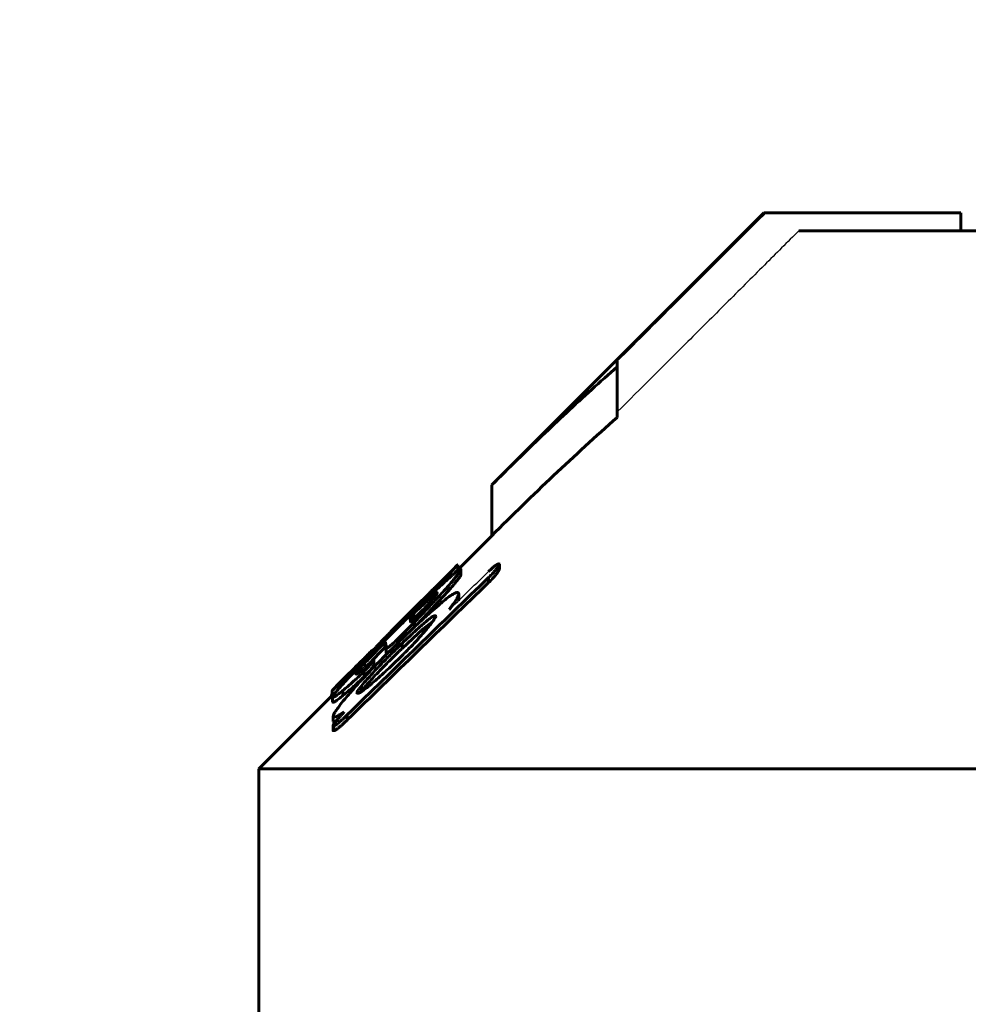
# Model space of a CAD drawing. Header units: millimetres. Extents: x 0 to 841, y 0 to 594.
# Tile 22 of 26: x 621 to 634, y 381 to 394. Entities that reach past the tile are written whole.
import ezdxf

# ---------------------------------------------------------------- set-up
doc = ezdxf.new("R2010")
doc.units = ezdxf.units.MM
for name, pattern in [('K5LT-1', [0]), ('K5LT_BASIC', [0]), ('K5LT_THIN', [0])]:
    doc.linetypes.add(name, pattern=pattern)
doc.layers.add('Системный слой', color=7, linetype='Continuous')
doc.layers.add('Системный слой (1)', color=251, linetype='Continuous', true_color=0x6c6c6c)
doc.styles.add('KDIMTEXTSTYLE', font='txt', dxfattribs={"width": 0.96, "oblique": 15, "height": 5})
doc.styles.add('KTEXTSTYLE', font='txt', dxfattribs={"width": 0.96, "height": 5})
doc.dimstyles.new('KDIMSTYLE (0.50)', dxfattribs={"dimtxt": 5, "dimasz": 1, "dimexe": 2, "dimexo": 0, "dimgap": 1, "dimtad": 1, "dimlfac": 2, "dimtxsty": 'KDIMTEXTSTYLE', "dimsah": 1, "dimcen": 0, "dimdle": 1, "dimadec": 0, "dimazin": 0, "dimtfac": 0.667, "dimtmove": 0, "dimatfit": 3, "dimfxl": 1, "dimtvp": 1, "dimtolj": 1, "dimtzin": 0, "dimarcsym": 0})

# ---------------------------------------------------------------- blocks, each defined once
blk = doc.blocks.new('U62')
at = {"layer": 'Системный слой (1)', "color": 150, "linetype": 'K5LT_BASIC', "lineweight": 60, "true_color": 0x0080ff}
for p, q in [((626.997, 386.673), (626.991, 386.668)), ((627, 386.676), (626.997, 386.673)), ((627, 386.675), (627.001, 386.676)), ((627.001, 386.676), (627, 386.676)), ((627, 386.675), (627, 386.675)), ((627.001, 386.676), (627.001, 386.676))]:
    blk.add_line(p, q, dxfattribs=at)
blk = doc.blocks.new('U63')
at = {"layer": 'Системный слой (1)', "color": 150, "linetype": 'K5LT_BASIC', "lineweight": 60, "true_color": 0x0080ff}
for p, q in [((625.24, 384.865), (625.241, 384.868)), ((625.241, 384.868), (625.243, 384.873)), ((625.243, 384.873), (625.247, 384.879))]:
    blk.add_line(p, q, dxfattribs=at)
blk = doc.blocks.new('U64')
at = {"layer": 'Системный слой (1)', "color": 150, "linetype": 'K5LT_BASIC', "lineweight": 60, "true_color": 0x0080ff}
for p, q in [((627.001, 386.635), (627.017, 386.646)), ((627.017, 386.646), (627.026, 386.65)), ((627.026, 386.65), (627.029, 386.647))]:
    blk.add_line(p, q, dxfattribs=at)
blk = doc.blocks.new('U66')
at = {"layer": 'Системный слой (1)', "color": 150, "linetype": 'K5LT_BASIC', "lineweight": 60, "true_color": 0x0080ff}
for p, q in [((625.247, 384.851), (625.253, 384.856)), ((625.253, 384.856), (625.268, 384.87)), ((625.268, 384.87), (625.29, 384.889))]:
    blk.add_line(p, q, dxfattribs=at)
blk = doc.blocks.new('U67')
at = {"layer": 'Системный слой (1)', "color": 150, "linetype": 'K5LT_BASIC', "lineweight": 60, "true_color": 0x0080ff}
for p, q in [((627.001, 386.607), (627.475, 387.081)), ((624.225, 383.831), (625.247, 384.853))]:
    blk.add_line(p, q, dxfattribs=at)
blk = doc.blocks.new('U76')
at = {"layer": 'Системный слой (1)', "color": 150, "linetype": 'K5LT_BASIC', "lineweight": 60, "true_color": 0x0080ff}
for p, q in [((626.069, 385.746), (626.953, 386.63)), ((625.306, 384.983), (625.684, 385.361))]:
    blk.add_line(p, q, dxfattribs=at)
blk = doc.blocks.new('U82')
at = {"layer": 'Системный слой (1)', "color": 150, "linetype": 'K5LT_BASIC', "lineweight": 60, "true_color": 0x0080ff}
for p, q in [((625.838, 385.374), (625.91, 385.448)), ((625.91, 385.448), (625.984, 385.523)), ((625.768, 385.302), (625.838, 385.374))]:
    blk.add_line(p, q, dxfattribs=at)
blk = doc.blocks.new('U86')
at = {"layer": 'Системный слой (1)', "color": 150, "linetype": 'K5LT_BASIC', "lineweight": 60, "true_color": 0x0080ff}
for p, q in [((626.427, 385.963), (626.388, 385.925)), ((626.466, 386), (626.427, 385.963)), ((626.505, 386.037), (626.466, 386))]:
    blk.add_line(p, q, dxfattribs=at)
blk = doc.blocks.new('U87')
at = {"layer": 'Системный слой (1)', "color": 150, "linetype": 'K5LT_BASIC', "lineweight": 60, "true_color": 0x0080ff}
for p, q in [((626.002, 385.451), (626.005, 385.445)), ((626.005, 385.445), (626.015, 385.446)), ((626.015, 385.446), (626.036, 385.458))]:
    blk.add_line(p, q, dxfattribs=at)
blk = doc.blocks.new('U88')
at = {"layer": 'Системный слой (1)', "color": 150, "linetype": 'K5LT_BASIC', "lineweight": 60, "true_color": 0x0080ff}
for p, q in [((625.262, 384.49), (625.269, 384.485)), ((625.269, 384.485), (625.279, 384.483)), ((625.279, 384.483), (625.294, 384.486))]:
    blk.add_line(p, q, dxfattribs=at)
blk = doc.blocks.new('U89')
at = {"layer": 'Системный слой (1)', "color": 150, "linetype": 'K5LT_BASIC', "lineweight": 60, "true_color": 0x0080ff}
for p, q in [((626.729, 386.157), (626.865, 386.307)), ((626.583, 386), (626.729, 386.157)), ((626.429, 385.839), (626.583, 386))]:
    blk.add_line(p, q, dxfattribs=at)
blk = doc.blocks.new('U92')
at = {"layer": 'Системный слой (1)', "color": 150, "linetype": 'K5LT_BASIC', "lineweight": 60, "true_color": 0x0080ff}
for p, q in [((626.519, 385.781), (626.645, 385.879)), ((626.373, 385.65), (626.519, 385.781)), ((626.224, 385.51), (626.373, 385.65))]:
    blk.add_line(p, q, dxfattribs=at)
blk = doc.blocks.new('U93')
at = {"layer": 'Системный слой (1)', "color": 150, "linetype": 'K5LT_BASIC', "lineweight": 60, "true_color": 0x0080ff}
for p, q in [((627.009, 386.174), (627.011, 386.179)), ((627.011, 386.179), (627.013, 386.185)), ((627.013, 386.185), (627.015, 386.19))]:
    blk.add_line(p, q, dxfattribs=at)
blk = doc.blocks.new('D10')
at = {"layer": 'Системный слой (1)'}
for points in [[(592.225, 402.517), (592.725, 403.175), (587.725, 402.517), (592.725, 401.859)], [(692.725, 402.517), (687.725, 403.175), (688.225, 402.517), (687.725, 401.859)]]:
    blk.add_hatch(color=7, dxfattribs=at).paths.add_polyline_path(points)
at = {"layer": 'Системный слой (1)', "color": 7, "linetype": 'K5LT_THIN', "lineweight": 18}
for p, q in [((587.725, 310.581), (587.725, 404.517)), ((692.725, 348.659), (692.725, 404.517)), ((587.725, 402.517), (592.725, 403.175)), ((592.725, 403.175), (592.225, 402.517)), ((688.225, 402.517), (687.725, 403.175)), ((687.725, 403.175), (692.725, 402.517)), ((592.725, 401.859), (587.725, 402.517)), ((692.725, 402.517), (587.725, 402.517)), ((592.225, 402.517), (592.725, 401.859)), ((692.725, 402.517), (687.725, 401.859)), ((687.725, 401.859), (688.225, 402.517))]:
    blk.add_line(p, q, dxfattribs=at)
blk.add_wipeout([(635.081, 403.517), (635.081, 410.899), (644.957, 410.899), (644.957, 403.517)]).dxf.layer = 'Системный слой (1)'
at = {"layer": 'Системный слой (1)', "color": 7, "insert": (635.081, 410.105), "char_height": 5, "attachment_point": 1, "style": 'KTEXTSTYLE'}
blk.add_mtext('\\fArial|b0|c204|p34;\\H5.0;\\W1.000;\\Q15;\\fGOST Type AU|b0|i0|c204|p34;\\Q15;\\W0.960;210', dxfattribs=at)
blk = doc.blocks.new('KDIMARROW_01')
at = {"layer": 'Системный слой'}
blk.add_hatch(color=0, dxfattribs=at).paths.add_polyline_path([(-5, -0.658), (0, 0), (-5, 0.658), (-4.5, 0)])
at = {"layer": 'Системный слой', "color": 0, "linetype": 'K5LT_THIN', "lineweight": 18}
for p, q in [((-4.5, 0), (-5, 0.658)), ((-5, 0.658), (0, 0)), ((0, 0), (-5, -0.658)), ((-5, -0.658), (-4.5, 0))]:
    blk.add_line(p, q, dxfattribs=at)
at = {"layer": 'Системный слой (1)', "color": 0, "linetype": 'K5LT_THIN', "lineweight": 18}
blk.add_line((644.225, 310.581), (643.725, 310.581), dxfattribs=at)

msp = doc.modelspace()

# ---------------------------------------------------------------- linework, layer by layer
at = {"layer": 'Системный слой (1)', "color": 150, "linetype": 'K5LT_BASIC', "lineweight": 60, "true_color": 0x0080ff}
for p, q in [((627.4746, 387.7877), (631.2675, 391.5806)), ((631.2675, 391.5806), (631.2971, 391.5806)), ((634.0121, 391.5806), (631.2971, 391.5806)), ((634.0121, 391.3306), (634.0121, 391.5806)), ((631.7553, 391.3306), (643.3496, 391.3306)), ((629.2246, 389.5122), (629.2246, 389.436)), ((629.2246, 388.7289), (629.2246, 389.436)), ((627.4746, 387.0806), (627.4746, 387.7877)), ((627, 386.6041), (627, 386.6748)), ((627.0008, 386.6054), (627.0008, 386.6761)), ((627.029, 386.6349), (627.029, 386.6471)), ((627.5815, 386.6134), (627.5815, 386.6841)), ((626.9653, 386.566), (627, 386.6041)), ((627.0443, 386.6094), (627.0443, 386.6031)), ((627.0443, 386.5324), (627.0443, 386.6031)), ((626.8653, 386.3071), (626.8653, 386.3778)), ((627.4297, 386.4275), (627.4297, 386.4982)), ((626.6316, 386.2893), (626.5771, 386.2348)), ((626.5771, 386.2073), (626.5771, 386.2348)), ((626.6316, 386.2599), (626.6316, 386.2893)), ((626.7118, 386.2868), (626.7118, 386.2789)), ((627.0153, 386.1897), (627.0153, 386.2604)), ((626.4782, 386.1413), (626.4782, 386.1424)), ((626.4782, 386.1113), (626.4782, 386.1413)), ((626.5498, 386.2264), (626.5327, 386.2094)), ((626.5498, 386.2187), (626.5498, 386.2264)), ((626.3076, 385.9437), (626.3076, 385.982)), ((626.3434, 385.9524), (626.3878, 385.9959)), ((626.3878, 385.9251), (626.3878, 385.9959)), ((626.8806, 386.0514), (626.8994, 386.0676)), ((626.398, 385.8782), (626.1814, 385.66)), ((626.3434, 385.8817), (626.342, 385.88)), ((626.3434, 385.8817), (626.3434, 385.9524)), ((626.3878, 385.9251), (626.3434, 385.8817)), ((626.3605, 385.8859), (626.3434, 385.8701)), ((626.398, 385.8103), (626.398, 385.8782)), ((626.0382, 385.6746), (626.0382, 385.6969)), ((625.9922, 385.6024), (625.9836, 385.5939)), ((625.9836, 385.5232), (625.9836, 385.5939)), ((625.9922, 385.5317), (625.9922, 385.6024)), ((626.1081, 385.5299), (626.1354, 385.5568)), ((626.1814, 385.6021), (626.1814, 385.66)), ((626.2241, 385.51), (626.2241, 385.5807)), ((625.7585, 385.4271), (625.8046, 385.4731)), ((625.8131, 385.4816), (625.8131, 385.4891)), ((625.9922, 385.5317), (625.9836, 385.5232)), ((626.0024, 385.4508), (626.0024, 385.5215)), ((626.0723, 385.4331), (626.1252, 385.4851)), ((626.1252, 385.4144), (626.0723, 385.3624)), ((626.2241, 385.4128), (626.0808, 385.2733)), ((625.6596, 385.3292), (625.6596, 385.3363)), ((625.8301, 385.3494), (625.8301, 385.3436)), ((625.8301, 385.2729), (625.8301, 385.3436)), ((625.6954, 385.1918), (625.6784, 385.175)), ((625.6954, 385.1211), (625.6954, 385.1918)), ((625.3356, 384.9434), (625.3356, 385.0021)), ((625.6954, 385.1211), (625.6784, 385.1042)), ((625.2401, 384.846), (625.2401, 384.865)), ((625.2469, 384.8513), (625.2469, 384.922)), ((625.3987, 384.8532), (625.3987, 384.9239)), ((625.6579, 384.9167), (625.6451, 384.9003)), ((625.6579, 384.9167), (625.6579, 384.9874)), ((625.2555, 384.7658), (625.2555, 384.8365)), ((625.4601, 384.5154), (625.4601, 384.5861)), ((625.2623, 384.4902), (625.2623, 384.5609)), ((625.2623, 384.3648), (625.2623, 384.4355)), ((625.2708, 384.3708), (625.2708, 384.4415)), ((624.2246, 383.8306), (664.2246, 383.8306)), ((624.2246, 376.8306), (624.2246, 383.8306))]:
    msp.add_line(p, q, dxfattribs=at)
at = {"layer": 'Системный слой (1)', "color": 7, "linetype": 'K5LT-1'}
for points, knots in [([(631.2971, 391.5806), (631.1896, 391.4733), (630.4987, 390.784), (629.8079, 390.0945), (629.2246, 389.5122)], [0, 0, 0, 0, 0.3040004, 1.9540229, 1.9540229, 1.9540229, 1.9540229]), ([(631.7553, 391.3306), (631.5954, 391.1711), (631.2564, 390.8328), (630.7412, 390.3188), (630.0575, 389.6365), (629.553, 389.1329), (629.2246, 388.8051)], [0, 0, 0, 0, 1.2764085, 2.7073425, 4.1135239, 6.7363801, 6.7363801, 6.7363801, 6.7363801])]:
    msp.add_open_spline(points, degree=3, knots=knots, dxfattribs=at)
at = {"layer": 'Системный слой (1)', "color": 150, "linetype": 'K5LT_BASIC', "lineweight": 60, "true_color": 0x0080ff}
for points, knots in [([(629.2246, 389.436), (628.9861, 389.2267), (628.5194, 388.8035), (627.9388, 388.2482), (627.5943, 387.9074), (627.4746, 387.7877)], [0, 0, 0, 0, 2.4017, 4.7457702, 6, 6, 6, 6]), ([(629.2246, 388.7289), (628.9253, 388.4662), (628.3366, 387.928), (627.7594, 387.3654), (627.4746, 387.0806)], [0, 0, 0, 0, 2.5124398, 5, 5, 5, 5]), ([(626.6316, 386.2893), (626.6772, 386.3353), (626.7546, 386.4141), (626.8276, 386.49), (626.8645, 386.5288), (626.8853, 386.5507), (626.9085, 386.5755), (626.9319, 386.6005), (626.9678, 386.6393), (626.9882, 386.6617), (626.999, 386.6737), (627, 386.6748)], [0, 0, 0, 0, 2.8391573, 4.8970059, 5.4038979, 5.9855711, 6.7863058, 7.7404981, 8.6773082, 11.6804598, 12, 12, 12, 12]), ([(627.5815, 386.6841), (627.5783, 386.6868), (627.5721, 386.6886), (627.5604, 386.6852), (627.5539, 386.6826), (627.5471, 386.6793), (627.5373, 386.6736), (627.5246, 386.6651), (627.5103, 386.6544), (627.4958, 386.6426), (627.469, 386.6197), (627.4467, 386.5989), (627.4297, 386.5824)], [0, 0, 0, 0, 3.0547715, 4.0879761, 4.5370852, 5.197613, 6.089196, 7.0636087, 8.0462944, 8.9955297, 9.8396198, 13, 13, 13, 13]), ([(627.4297, 386.4982), (627.4447, 386.5127), (627.4666, 386.5346), (627.496, 386.566), (627.5141, 386.5866), (627.5295, 386.6053), (627.5417, 386.6209), (627.5631, 386.6504), (627.575, 386.6708), (627.5815, 386.6841)], [0, 0, 0, 0, 2.0829447, 3.0704176, 4.43191, 5.0646702, 5.8860252, 6.8842309, 10, 10, 10, 10]), ([(626.9181, 386.5266), (626.8662, 386.4802), (626.753, 386.3761), (626.5629, 386.1943), (626.361, 385.9969), (626.2231, 385.8599), (626.1542, 385.7912)], [0, 0, 0, 0, 1.6996318, 3.4300402, 5.1971935, 7, 7, 7, 7]), ([(626.8653, 386.3778), (626.8823, 386.3978), (626.9119, 386.4327), (626.9485, 386.4764), (626.9747, 386.5082), (626.9941, 386.532), (627.0101, 386.5523), (627.0216, 386.5672), (627.0316, 386.5808), (627.0402, 386.5934), (627.0441, 386.6007), (627.0443, 386.6029), (627.0443, 386.6031)], [0, 0, 0, 0, 2.8491493, 4.971425, 6.4443511, 7.7701748, 8.8395683, 9.9233469, 10.5393564, 11.6158732, 12.8447941, 13, 13, 13, 13]), ([(626.8653, 386.3071), (626.8823, 386.3271), (626.9119, 386.362), (626.9485, 386.4057), (626.9747, 386.4375), (626.9941, 386.4613), (627.0101, 386.4816), (627.0216, 386.4965), (627.0316, 386.5101), (627.0402, 386.5226), (627.0441, 386.53), (627.0443, 386.5322), (627.0443, 386.5324)], [0, 0, 0, 0, 2.8491493, 4.971425, 6.4443511, 7.7701748, 8.8395683, 9.9233469, 10.5393564, 11.6158732, 12.8447941, 13, 13, 13, 13]), ([(627.0443, 386.6094), (627.0443, 386.6127), (627.0417, 386.6156), (627.0319, 386.6127), (627.0187, 386.6057), (627.0031, 386.5952), (626.9791, 386.5772), (626.9518, 386.5552), (626.9285, 386.5354), (626.9181, 386.5266)], [0, 0, 0, 0, 1.8811334, 3.3035529, 4.2261161, 5.7648527, 6.7997531, 8.6342576, 10, 10, 10, 10]), ([(627.4297, 386.4275), (627.4447, 386.442), (627.4666, 386.4639), (627.496, 386.4953), (627.5141, 386.5159), (627.5295, 386.5346), (627.5417, 386.5502), (627.5631, 386.5797), (627.575, 386.6001), (627.5815, 386.6134)], [0, 0, 0, 0, 2.0829447, 3.0704176, 4.43191, 5.0646702, 5.8860252, 6.8842309, 10, 10, 10, 10]), ([(626.398, 385.8782), (626.4515, 385.9331), (626.5285, 386.0132), (626.6439, 386.1354), (626.7492, 386.2489), (626.8266, 386.3345), (626.8653, 386.3778)], [0, 0, 0, 0, 2.2205924, 3.2462955, 5.0433406, 7, 7, 7, 7]), ([(626.8806, 386.2322), (626.8331, 386.1952), (626.7488, 386.1263), (626.6366, 386.0288), (626.5633, 385.9631), (626.4865, 385.8931), (626.3473, 385.7635), (626.2202, 385.6404), (626.1354, 385.5568)], [0, 0, 0, 0, 1.9584251, 3.2969737, 4.1234099, 4.5834947, 6.0181137, 9, 9, 9, 9]), ([(626.3605, 385.8859), (626.3907, 385.9171), (626.4351, 385.9633), (626.4957, 386.0271), (626.5381, 386.0724), (626.5842, 386.1221), (626.6165, 386.1578), (626.6465, 386.1917), (626.6663, 386.2146), (626.6864, 386.2391), (626.7003, 386.2573), (626.7097, 386.2716), (626.7118, 386.2771), (626.7118, 386.2789)], [0, 0, 0, 0, 2.7594051, 4.0548901, 5.6625928, 6.8493002, 8.6647335, 9.0962762, 10.3214505, 11.1502516, 12.1217564, 12.9976836, 14, 14, 14, 14]), ([(626.7118, 386.2868), (626.7118, 386.2879), (626.7105, 386.2887), (626.7041, 386.2857), (626.6945, 386.2789), (626.6821, 386.2691), (626.6688, 386.258), (626.6531, 386.2444), (626.6353, 386.2287), (626.6169, 386.2121), (626.5932, 386.1904), (626.557, 386.1569), (626.5027, 386.1058), (626.4432, 386.0491), (626.4035, 386.011), (626.3878, 385.9959)], [0, 0, 0, 0, 0.8763328, 1.661463, 2.6221093, 3.3171143, 4.0831985, 4.8841767, 5.7327799, 6.6251858, 7.3962279, 8.8660356, 11.2496434, 14.1031227, 16, 16, 16, 16]), ([(626.6316, 386.303), (626.6161, 386.2871), (626.5894, 386.2597), (626.5564, 386.2256), (626.5332, 386.2015), (626.5183, 386.186), (626.5059, 386.173), (626.4965, 386.163), (626.4874, 386.1532), (626.4811, 386.1463), (626.4785, 386.1431), (626.4782, 386.1424), (626.4782, 386.1424)], [0, 0, 0, 0, 3.2907353, 5.6258471, 7.1728998, 8.598658, 9.2186783, 10.3291019, 11.1617179, 12.0527965, 12.7613049, 13, 13, 13, 13]), ([(626.4782, 386.1413), (626.4782, 386.1412), (626.4786, 386.1413), (626.4805, 386.1428), (626.4838, 386.1456), (626.4897, 386.1509), (626.4989, 386.1595), (626.5113, 386.1712), (626.5254, 386.1847), (626.547, 386.2055), (626.5644, 386.2224), (626.5771, 386.2348)], [0, 0, 0, 0, 0.7484603, 1.3271578, 2.0959382, 3.010953, 4.1747932, 5.676484, 7.1601158, 8.5128827, 12, 12, 12, 12]), ([(626.5498, 386.2264), (626.5708, 386.2474), (626.5968, 386.2734), (626.6251, 386.3016), (626.6389, 386.3153), (626.6514, 386.3277), (626.661, 386.3371), (626.6729, 386.3486), (626.676, 386.3513), (626.676, 386.351)], [0, 0, 0, 0, 3.0688108, 3.7914111, 4.8112947, 5.6406998, 6.5459495, 7.4292287, 10, 10, 10, 10]), ([(626.676, 386.351), (626.676, 386.3507), (626.6734, 386.3476), (626.6602, 386.3332), (626.6439, 386.3159), (626.6316, 386.303)], [0, 0, 0, 0, 1.5892777, 3.1064306, 6, 6, 6, 6]), ([(627.0153, 386.2604), (627.0153, 386.2714), (627.0115, 386.2853), (626.9949, 386.2911), (626.9782, 386.2882), (626.9589, 386.2811), (626.9338, 386.2682), (626.9048, 386.2495), (626.8855, 386.2358), (626.8806, 386.2322)], [0, 0, 0, 0, 2.8601055, 4.5738334, 5.8886234, 6.6380914, 8.0050813, 9.5090248, 10, 10, 10, 10]), ([(626.8806, 386.0514), (626.8978, 386.0737), (626.9299, 386.1168), (626.9633, 386.1655), (626.9848, 386.1998), (627.0022, 386.2302), (627.0112, 386.2494), (627.0153, 386.2604)], [0, 0, 0, 0, 2.0803223, 4.1321219, 5.125435, 6.0909518, 8, 8, 8, 8]), ([(626.3076, 385.982), (626.3155, 385.9904), (626.3292, 386.0047), (626.3558, 386.0318), (626.3762, 386.0525), (626.3978, 386.0742), (626.416, 386.0925), (626.4361, 386.1127), (626.4585, 386.1351), (626.4907, 386.1674), (626.516, 386.1926), (626.5327, 386.2094)], [0, 0, 0, 0, 2.9280452, 4.0722198, 5.6633408, 6.5108766, 7.34066, 8.1930886, 9.1131812, 10.081488, 12, 12, 12, 12]), ([(626.0382, 385.6969), (626.0593, 385.7184), (626.0957, 385.7561), (626.1352, 385.7976), (626.179, 385.844), (626.2162, 385.8839), (626.259, 385.93), (626.2864, 385.9594), (626.3033, 385.9774), (626.3076, 385.982)], [0, 0, 0, 0, 1.4232828, 2.6765679, 3.3716592, 5.6342769, 6.9581047, 9.1973554, 10, 10, 10, 10]), ([(626.2241, 385.5807), (626.2571, 385.6123), (626.3095, 385.662), (626.3848, 385.7321), (626.4449, 385.7869), (626.5085, 385.8433), (626.5555, 385.8831), (626.5994, 385.9181), (626.6288, 385.94), (626.6569, 385.9576), (626.6735, 385.9653), (626.6835, 385.9671), (626.6911, 385.9653), (626.693, 385.9605), (626.693, 385.9557)], [0, 0, 0, 0, 2.5449845, 3.9315634, 5.6370353, 7.0992142, 8.8521102, 9.3829975, 10.851297, 11.5879842, 12.5823155, 13.2797041, 13.7598915, 15, 15, 15, 15]), ([(626.6112, 385.8346), (626.6271, 385.8547), (626.6467, 385.881), (626.6739, 385.9215), (626.686, 385.9423), (626.693, 385.9557)], [0, 0, 0, 0, 2.4433773, 3.4417444, 6, 6, 6, 6]), ([(626.2241, 385.4128), (626.2646, 385.4523), (626.3243, 385.512), (626.4004, 385.5917), (626.4557, 385.6517), (626.5041, 385.7061), (626.5573, 385.7681), (626.5906, 385.8087), (626.6112, 385.8346)], [0, 0, 0, 0, 2.4727446, 3.684649, 4.9328242, 6.2175679, 7.16074, 9, 9, 9, 9]), ([(626.3434, 385.9524), (626.3419, 385.9506), (626.3397, 385.948), (626.3372, 385.945), (626.3356, 385.9428), (626.3349, 385.9418), (626.3349, 385.9415)], [0, 0, 0, 0, 2.597637, 3.9938979, 5.2877117, 7, 7, 7, 7]), ([(626.3349, 385.9415), (626.3349, 385.9391), (626.3351, 385.9347), (626.3357, 385.9273), (626.337, 385.9158), (626.3396, 385.8973), (626.342, 385.8801), (626.3434, 385.8701)], [0, 0, 0, 0, 0.884792, 1.6870033, 2.7337342, 5.0869761, 8, 8, 8, 8]), ([(626.1542, 385.7912), (626.0921, 385.7288), (625.9538, 385.5896), (625.8168, 385.451), (625.7415, 385.3746)], [0, 0, 0, 0, 2.2385874, 5, 5, 5, 5]), ([(625.7858, 385.441), (625.8151, 385.4703), (625.8573, 385.5126), (625.912, 385.5679), (625.968, 385.6248), (626.0099, 385.6678), (626.0382, 385.6969)], [0, 0, 0, 0, 2.3418188, 3.3745074, 4.4728938, 7, 7, 7, 7]), ([(625.9836, 385.5939), (625.9492, 385.5589), (625.9036, 385.5124), (625.834, 385.4407), (625.7853, 385.3903), (625.7277, 385.3297), (625.6906, 385.29), (625.6525, 385.2484), (625.6292, 385.2222), (625.6063, 385.1952), (625.5928, 385.1781), (625.582, 385.1624), (625.5795, 385.1563), (625.5795, 385.1541)], [0, 0, 0, 0, 2.7457712, 3.6022862, 5.601589, 6.7558266, 8.5517442, 8.974339, 10.5310935, 11.1033804, 12.0796666, 12.8638646, 14, 14, 14, 14]), ([(626.0024, 385.6784), (625.996, 385.6717), (625.9843, 385.6594), (625.9632, 385.6369), (625.9442, 385.6167), (625.9202, 385.5914), (625.8995, 385.5698), (625.8739, 385.5433), (625.8575, 385.5265), (625.8331, 385.5018), (625.8171, 385.4856), (625.8046, 385.4731)], [0, 0, 0, 0, 2.5827267, 4.224835, 6.1305324, 7.0803499, 8.87906, 9.4192885, 10.4222057, 10.7782157, 12, 12, 12, 12]), ([(626.0024, 385.5215), (626.0024, 385.5176), (626.0046, 385.5137), (626.0142, 385.5161), (626.0219, 385.5199), (626.0295, 385.5245), (626.0396, 385.5314), (626.0535, 385.542), (626.0739, 385.5589), (626.0989, 385.581), (626.1364, 385.6159), (626.1635, 385.6422), (626.1814, 385.66)], [0, 0, 0, 0, 2.829768, 4.1662715, 4.8717927, 5.4854732, 6.3009302, 7.1839674, 8.0697785, 9.5473859, 10.6467361, 13, 13, 13, 13]), ([(626.2241, 385.5807), (626.2241, 385.5808), (626.2238, 385.5806), (626.2233, 385.5802), (626.2228, 385.5798), (626.2223, 385.5794), (626.2217, 385.5789), (626.2208, 385.578), (626.219, 385.5764), (626.2168, 385.5743), (626.2135, 385.5712), (626.2084, 385.5663), (626.1995, 385.5578), (626.1833, 385.542), (626.1579, 385.5172), (626.137, 385.4967), (626.1252, 385.4851)], [0, 0, 0, 0, 0.1562713, 0.2539411, 0.321091, 0.3989411, 0.495434, 0.6077572, 0.8905222, 1.3937021, 1.7657712, 2.5857768, 3.9863717, 6.2757585, 10.906491, 17, 17, 17, 17]), ([(625.3356, 385.0021), (625.3666, 385.0317), (625.4142, 385.077), (625.4777, 385.1382), (625.5204, 385.1796), (625.5771, 385.2347), (625.6666, 385.3224), (625.7419, 385.3971), (625.7858, 385.441)], [0, 0, 0, 0, 2.3550432, 3.3098434, 4.0064831, 4.9395202, 6.6157724, 9, 9, 9, 9]), ([(626.1081, 385.5299), (626.0289, 385.4518), (625.9327, 385.3551), (625.8242, 385.2431), (625.7703, 385.1869), (625.6743, 385.0854), (625.5818, 384.9845), (625.4882, 384.8785), (625.4488, 384.8327), (625.4243, 384.8037)], [0, 0, 0, 0, 3.1463512, 3.842236, 4.4883035, 5.4085244, 7.9514623, 8.6721729, 10, 10, 10, 10]), ([(625.7585, 385.4271), (625.7374, 385.406), (625.7088, 385.3775), (625.6761, 385.3454), (625.6571, 385.3268), (625.6382, 385.3084), (625.62, 385.2909), (625.5933, 385.2655), (625.5737, 385.2472), (625.5636, 385.238), (625.5607, 385.2354)], [0, 0, 0, 0, 2.295047, 3.065224, 3.7727014, 4.6272194, 5.586823, 6.5465319, 9.4461836, 11, 11, 11, 11]), ([(626.0723, 385.4331), (626.0317, 385.3932), (625.9709, 385.3322), (625.8831, 385.241), (625.8105, 385.1631), (625.7311, 385.0743), (625.6828, 385.0176), (625.6579, 384.9874)], [0, 0, 0, 0, 2.0869054, 3.1555013, 4.7325984, 6.1932948, 8, 8, 8, 8]), ([(625.6596, 385.3363), (625.6742, 385.3509), (625.6971, 385.3737), (625.729, 385.4056), (625.753, 385.4296), (625.7742, 385.4507), (625.7888, 385.4652), (625.7979, 385.4742), (625.8036, 385.4799), (625.8076, 385.4838), (625.8106, 385.4867), (625.8126, 385.4887), (625.813, 385.4891), (625.8131, 385.4891)], [0, 0, 0, 0, 3.4597951, 5.3166831, 7.5495423, 9.3427265, 10.7523367, 11.5382521, 12.0946666, 12.6683299, 13.0593394, 13.531377, 14, 14, 14, 14]), ([(626.2241, 385.51), (626.2241, 385.5101), (626.2238, 385.5099), (626.2233, 385.5095), (626.2228, 385.5091), (626.2223, 385.5086), (626.2217, 385.5082), (626.2208, 385.5073), (626.219, 385.5057), (626.2168, 385.5036), (626.2135, 385.5004), (626.2084, 385.4956), (626.1995, 385.4871), (626.1833, 385.4713), (626.1579, 385.4465), (626.137, 385.426), (626.1252, 385.4144)], [0, 0, 0, 0, 0.1562713, 0.2539411, 0.321091, 0.3989411, 0.495434, 0.6077572, 0.8905222, 1.3937021, 1.7657712, 2.5857768, 3.9863717, 6.2757586, 10.906491, 17, 17, 17, 17]), ([(625.7415, 385.3746), (625.6993, 385.331), (625.6437, 385.2734), (625.5587, 385.1845), (625.5035, 385.1262), (625.4544, 385.0738), (625.4124, 385.0287), (625.3776, 384.9905), (625.3311, 384.9385), (625.2979, 384.8999), (625.2744, 384.8698), (625.2615, 384.8515), (625.2562, 384.8416), (625.2555, 384.8374), (625.2555, 384.8365)], [0, 0, 0, 0, 2.8712479, 3.7846174, 5.9598471, 6.8788201, 7.5317444, 9.2667154, 9.8005694, 11.8433105, 12.8290501, 13.4429462, 14.6264815, 15, 15, 15, 15]), ([(625.5607, 385.2354), (625.5652, 385.2402), (625.5729, 385.2483), (625.5901, 385.2662), (625.608, 385.2844), (625.6337, 385.3103), (625.6494, 385.326), (625.6596, 385.3363)], [0, 0, 0, 0, 1.9700905, 2.9610702, 5.4011016, 6.4621707, 8, 8, 8, 8]), ([(625.75, 385.2858), (625.7383, 385.2752), (625.7171, 385.256), (625.685, 385.2276), (625.655, 385.2019), (625.6289, 385.1806), (625.6108, 385.1668), (625.5987, 385.1586), (625.5901, 385.1535), (625.5817, 385.1501), (625.5795, 385.1517), (625.5795, 385.1541)], [0, 0, 0, 0, 1.4939029, 2.770243, 4.3826617, 5.9009367, 7.153224, 8.0818334, 8.9754861, 9.9973918, 12, 12, 12, 12]), ([(625.5948, 384.8957), (625.5948, 384.8902), (625.5977, 384.884), (625.6096, 384.8839), (625.6237, 384.8886), (625.6411, 384.8975), (625.6605, 384.9097), (625.6809, 384.9237), (625.704, 384.9407), (625.7326, 384.9628), (625.765, 384.9892), (625.8112, 385.028), (625.8698, 385.0791), (625.9379, 385.1404), (626.0079, 385.2048), (626.055, 385.2489), (626.0808, 385.2733)], [0, 0, 0, 0, 1.6502263, 2.6412006, 3.4497203, 4.375546, 5.1617014, 5.7735166, 6.5542978, 7.4421248, 8.3927694, 9.3918139, 11.3487711, 13.2054527, 14.9061629, 17, 17, 17, 17]), ([(626.0723, 385.3624), (626.0317, 385.3225), (625.9709, 385.2615), (625.8831, 385.1703), (625.8105, 385.0924), (625.7311, 385.0036), (625.6828, 384.9469), (625.6579, 384.9167)], [0, 0, 0, 0, 2.0869054, 3.1555013, 4.7325984, 6.1932948, 8, 8, 8, 8]), ([(625.6954, 385.1918), (625.7058, 385.2024), (625.7214, 385.2184), (625.743, 385.2411), (625.7619, 385.2611), (625.783, 385.2843), (625.8025, 385.3066), (625.8167, 385.3242), (625.8253, 385.3359), (625.8289, 385.3414), (625.8301, 385.3436)], [0, 0, 0, 0, 1.9345176, 2.9041615, 4.1737169, 5.692739, 7.4204654, 8.9124911, 10.0919186, 11, 11, 11, 11]), ([(625.6954, 385.1211), (625.7058, 385.1317), (625.7214, 385.1477), (625.743, 385.1704), (625.7619, 385.1904), (625.783, 385.2136), (625.8025, 385.2359), (625.8167, 385.2535), (625.8253, 385.2652), (625.8289, 385.2707), (625.8301, 385.2729)], [0, 0, 0, 0, 1.9345176, 2.9041615, 4.1737169, 5.692739, 7.4204654, 8.9124911, 10.0919186, 11, 11, 11, 11]), ([(625.8301, 385.3494), (625.8301, 385.3502), (625.8284, 385.3497), (625.8239, 385.3469), (625.8183, 385.3429), (625.8096, 385.3362), (625.7989, 385.3275), (625.7794, 385.3112), (625.7627, 385.2968), (625.75, 385.2858)], [0, 0, 0, 0, 1.1632496, 1.6722153, 2.5364108, 3.6590304, 4.9500048, 6.2215247, 10, 10, 10, 10]), ([(625.3987, 384.9239), (625.4198, 384.9415), (625.4579, 384.9735), (625.507, 385.016), (625.5403, 385.0456), (625.564, 385.0668), (625.5938, 385.094), (625.6323, 385.13), (625.6632, 385.1599), (625.6784, 385.175)], [0, 0, 0, 0, 2.6588133, 4.5717231, 5.5006372, 6.2242719, 7.0285725, 8.529888, 10, 10, 10, 10]), ([(625.2469, 384.922), (625.2469, 384.9217), (625.2503, 384.9243), (625.2618, 384.9346), (625.2819, 384.9528), (625.3058, 384.9747), (625.3279, 384.995), (625.3356, 385.0021)], [0, 0, 0, 0, 1.4501038, 3.1552972, 4.1184641, 6.6897643, 8, 8, 8, 8]), ([(625.3987, 384.8532), (625.4198, 384.8708), (625.4579, 384.9028), (625.507, 384.9453), (625.5403, 384.9748), (625.564, 384.9961), (625.5938, 385.0233), (625.6323, 385.0593), (625.6632, 385.0892), (625.6784, 385.1042)], [0, 0, 0, 0, 2.6588133, 4.5717231, 5.5006372, 6.2242719, 7.0285725, 8.529888, 10, 10, 10, 10]), ([(625.3059, 384.9826), (625.2905, 384.9672), (625.2729, 384.9494), (625.2562, 384.9324), (625.2487, 384.9245), (625.2469, 384.9222), (625.2469, 384.922)], [0, 0, 0, 0, 3.115455, 4.081137, 5.6910034, 7, 7, 7, 7]), ([(625.2555, 384.8365), (625.2555, 384.8302), (625.2612, 384.827), (625.2811, 384.8362), (625.2956, 384.8447), (625.3148, 384.8575), (625.3482, 384.8824), (625.3785, 384.9069), (625.3987, 384.9239)], [0, 0, 0, 0, 3.2359241, 4.2450743, 4.912048, 6.031357, 7.1865368, 9, 9, 9, 9]), ([(625.6579, 384.9874), (625.6469, 384.9733), (625.6314, 384.9533), (625.614, 384.9293), (625.6041, 384.9148), (625.5977, 384.904), (625.5951, 384.8983), (625.5948, 384.8962), (625.5948, 384.8957)], [0, 0, 0, 0, 3.4783553, 5.0232926, 6.5069764, 7.7222075, 8.6478736, 9, 9, 9, 9]), ([(625.2555, 384.7658), (625.2555, 384.7595), (625.2612, 384.7563), (625.2811, 384.7655), (625.2956, 384.774), (625.3148, 384.7868), (625.3482, 384.8117), (625.3785, 384.8362), (625.3987, 384.8532)], [0, 0, 0, 0, 3.2359241, 4.2450743, 4.912048, 6.031357, 7.1865368, 9, 9, 9, 9]), ([(625.4243, 384.8037), (625.3974, 384.7708), (625.3572, 384.7203), (625.3107, 384.6569), (625.2809, 384.611), (625.2652, 384.579), (625.2623, 384.5653), (625.2623, 384.5609)], [0, 0, 0, 0, 2.4601527, 3.8921304, 5.4911705, 7.0059792, 8, 8, 8, 8]), ([(625.2623, 384.5609), (625.2646, 384.5574), (625.2702, 384.554), (625.2828, 384.5541), (625.2955, 384.5569), (625.3117, 384.5629), (625.3308, 384.572), (625.3518, 384.5837), (625.3794, 384.6004), (625.4012, 384.6149), (625.4157, 384.6249)], [0, 0, 0, 0, 2.1408291, 3.2594647, 4.4421401, 5.6552125, 6.871589, 8.0614232, 9.1320723, 11, 11, 11, 11]), ([(625.4157, 384.6249), (625.401, 384.6089), (625.3772, 384.5827), (625.3457, 384.5474), (625.3231, 384.5213), (625.3046, 384.4991), (625.2904, 384.4815), (625.2772, 384.464), (625.2676, 384.4497), (625.263, 384.4401), (625.2623, 384.4366), (625.2623, 384.4355)], [0, 0, 0, 0, 2.6387484, 4.3106838, 5.918997, 7.1041188, 8.2253585, 9.1556334, 10.5420944, 11.41178, 12, 12, 12, 12]), ([(625.2708, 384.4415), (625.2708, 384.4374), (625.2727, 384.4341), (625.2799, 384.435), (625.2849, 384.4366), (625.2922, 384.4403), (625.302, 384.4464), (625.3147, 384.4554), (625.3302, 384.4675), (625.3476, 384.482), (625.3688, 384.5004), (625.3947, 384.5238), (625.4263, 384.5534), (625.4486, 384.5749), (625.4601, 384.5861)], [0, 0, 0, 0, 2.4156378, 2.9237634, 3.6104482, 4.3658565, 5.167941, 6.0656587, 7.1080764, 8.2340578, 9.3158802, 10.951464, 12.8968947, 15, 15, 15, 15]), ([(625.2708, 384.3708), (625.2708, 384.3667), (625.2727, 384.3634), (625.2799, 384.3643), (625.2849, 384.3659), (625.2922, 384.3696), (625.302, 384.3757), (625.3147, 384.3846), (625.3302, 384.3968), (625.3476, 384.4113), (625.3688, 384.4297), (625.3947, 384.4531), (625.4263, 384.4827), (625.4486, 384.5042), (625.4601, 384.5154)], [0, 0, 0, 0, 2.4156378, 2.9237634, 3.6104482, 4.3658565, 5.167941, 6.0656587, 7.1080763, 8.2340578, 9.3158802, 10.951464, 12.8968947, 15, 15, 15, 15]), ([(625.2623, 384.4355), (625.2623, 384.4352), (625.2624, 384.4348), (625.2634, 384.4351), (625.2648, 384.4361), (625.2662, 384.4373), (625.2682, 384.439), (625.2697, 384.4404), (625.2708, 384.4415)], [0, 0, 0, 0, 2.0832421, 3.3866701, 4.7447118, 5.7991143, 6.662426, 9, 9, 9, 9]), ([(625.2623, 384.3648), (625.2623, 384.3645), (625.2624, 384.3641), (625.2634, 384.3644), (625.2648, 384.3654), (625.2662, 384.3665), (625.2682, 384.3683), (625.2697, 384.3697), (625.2708, 384.3708)], [0, 0, 0, 0, 2.0832421, 3.3866701, 4.7447118, 5.7991143, 6.662426, 9, 9, 9, 9])]:
    msp.add_open_spline(points, degree=3, knots=knots, dxfattribs=at)
for points in [[(626.9915, 386.6678), (626.9803, 386.6569), (626.9677, 386.6444), (626.9532, 386.6299)], [(627, 386.6041), (627.0005, 386.6048), (627.0008, 386.6053), (627.0008, 386.6054)], [(627.4297, 386.4982), (626.7721, 385.862), (626.1157, 385.2245), (625.4601, 384.5861)], [(627.4297, 386.4275), (626.7721, 385.7912), (626.1157, 385.1537), (625.4601, 384.5154)], [(626.0691, 385.7458), (626.0438, 385.7205), (626.0219, 385.6983), (626.0024, 385.6784)], [(626.0024, 385.5215), (625.999, 385.5548), (625.9956, 385.5818), (625.9922, 385.6024)], [(626.0024, 385.4508), (625.999, 385.4841), (625.9956, 385.5111), (625.9922, 385.5317)]]:
    msp.add_open_spline(points, degree=3, dxfattribs=at)
at = {"layer": 'Системный слой (1)', "color": 7, "linetype": 'K5LT-1'}
msp.add_open_spline([(626.8994, 386.0676), (626.9877, 386.1535), (627.1645, 386.3251), (627.3413, 386.4966), (627.4297, 386.5824)], degree=3, dxfattribs=at)

# ---------------------------------------------------------------- block references
at = {"layer": 'Системный слой (1)'}
for name in ['U67', 'U62', 'U64', 'U76', 'U89', 'U93', 'U86', 'U92', 'U82', 'U87', 'U63', 'U66', 'U88']:
    msp.add_blockref(name, (0, 0), dxfattribs=at)

# ---------------------------------------------------------------- next in the draw order: dimensions: what is measured, and where the dimension line sits
at = {"layer": 'Системный слой (1)', "color": 7}
dim = msp.add_linear_dim(base=(692.7246, 402.5172), p1=(587.7246, 310.5806), p2=(692.7246, 348.6589), dimstyle='KDIMSTYLE (0.50)', override={"dimexo": 0, "dimpost": '\\fGOST Type AU|b0|c204|p34;\\H5.0;\\W0.960;\\Q15;<>', "dimblk1": 'KDIMARROW_01', "dimblk2": 'KDIMARROW_01', "dimse1": 0, "dimse2": 0, "dimclrt": 7, "dimtol": 1, "dimtp": 0, "dimtm": 0, "dimtdec": 5, "dimtolj": 1}, dxfattribs=at)
dim.commit()
dim.dimension.update_dxf_attribs({"geometry": 'D10', "text_midpoint": (640.2246, 402.5172), "dimtype": 160})

doc.saveas('drawing.dxf')
